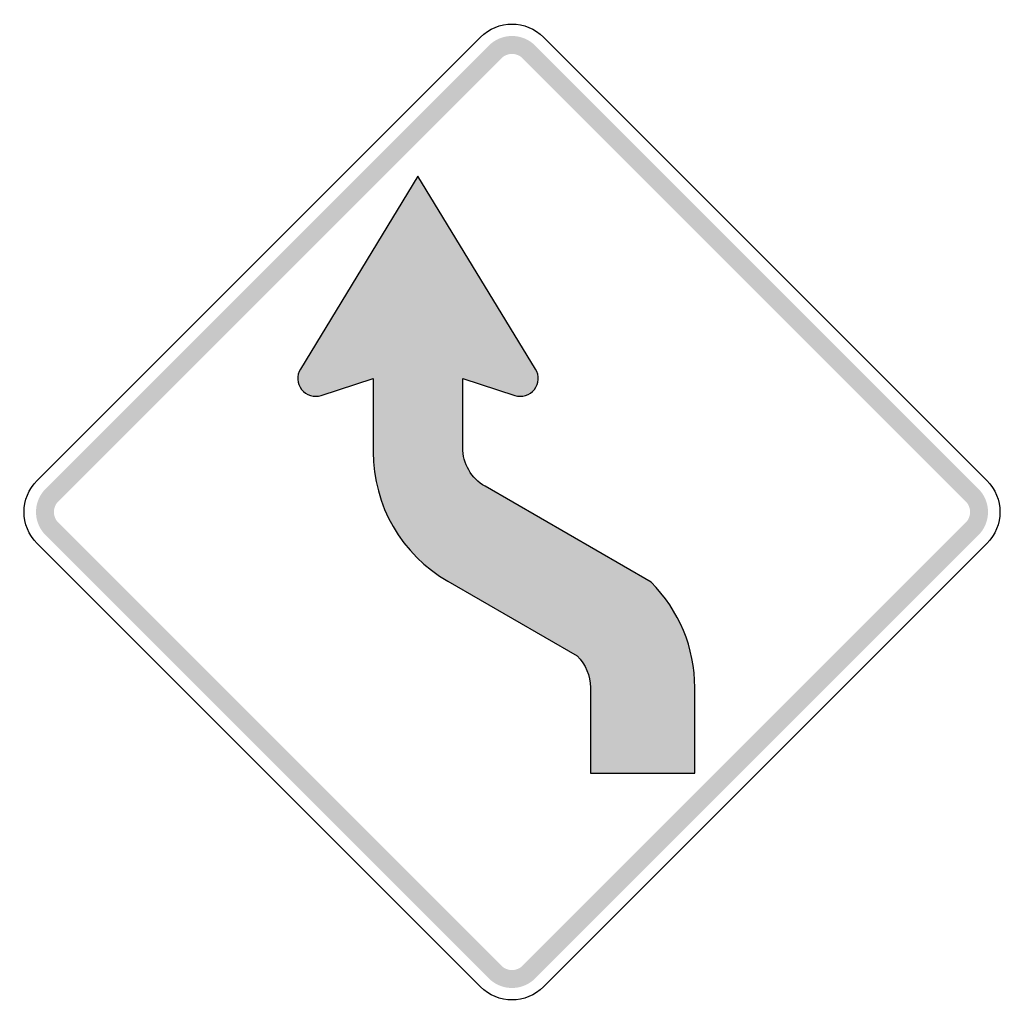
# Model space of a CAD drawing. Header units: inches. Extents: x -21.2 to 21.2, y -21.2 to 21.2.
import ezdxf

# ---------------------------------------------------------------- set-up
doc = ezdxf.new("R2010")
doc.units = ezdxf.units.IN
doc.header["$MEASUREMENT"] = 0

msp = doc.modelspace()

# ---------------------------------------------------------------- hatches: boundary and pattern name
for points in [[(1, 20.096), (0.897, 20.189), (0.786, 20.272), (0.667, 20.343), (0.541, 20.403), (0.411, 20.45), (0.276, 20.483), (0.139, 20.504), (0, 20.51), (-0.139, 20.504), (-0.276, 20.483), (-0.411, 20.45), (-0.541, 20.403), (-0.667, 20.343), (-0.786, 20.272), (-0.897, 20.189), (-1, 20.096), (-0.455, 19.551), (-0.408, 19.593), (-0.357, 19.63), (-0.303, 19.663), (-0.246, 19.69), (-0.187, 19.711), (-0.125, 19.726), (-0.063, 19.736), (0, 19.739), (0.063, 19.736), (0.125, 19.726), (0.187, 19.711), (0.246, 19.69), (0.303, 19.663), (0.357, 19.63), (0.408, 19.593), (0.455, 19.551), (1, 20.096)], [(-19.551, 0.455), (-0.455, 19.551), (-1, 20.096), (-20.096, 1), (-19.551, 0.455)], [(0.455, 19.551), (19.551, 0.455), (20.096, 1), (1, 20.096), (0.455, 19.551)], [(-20.096, 1), (-20.184, 0.904), (-20.263, 0.799), (-20.332, 0.688), (-20.39, 0.571), (-20.437, 0.45), (-20.473, 0.324), (-20.497, 0.195), (-20.509, 0.065), (-20.509, -0.065), (-20.497, -0.195), (-20.473, -0.324), (-20.437, -0.45), (-20.39, -0.571), (-20.332, -0.688), (-20.263, -0.799), (-20.184, -0.904), (-20.096, -1), (-19.551, -0.455), (-19.591, -0.411), (-19.626, -0.363), (-19.658, -0.313), (-19.684, -0.26), (-19.706, -0.204), (-19.722, -0.147), (-19.733, -0.089), (-19.738, -0.03), (-19.738, 0.03), (-19.733, 0.089), (-19.722, 0.147), (-19.706, 0.204), (-19.684, 0.26), (-19.658, 0.313), (-19.626, 0.363), (-19.591, 0.411), (-19.551, 0.455), (-20.096, 1)], [(20.096, -1), (20.189, -0.897), (20.272, -0.786), (20.343, -0.667), (20.403, -0.541), (20.45, -0.411), (20.483, -0.276), (20.504, -0.139), (20.51, 0), (20.504, 0.139), (20.483, 0.276), (20.45, 0.411), (20.403, 0.541), (20.343, 0.667), (20.272, 0.786), (20.189, 0.897), (20.096, 1), (19.551, 0.455), (19.593, 0.408), (19.63, 0.357), (19.663, 0.303), (19.69, 0.246), (19.711, 0.187), (19.726, 0.125), (19.736, 0.063), (19.739, 0), (19.736, -0.063), (19.726, -0.125), (19.711, -0.187), (19.69, -0.246), (19.663, -0.303), (19.63, -0.357), (19.593, -0.408), (19.551, -0.455), (20.096, -1)], [(-0.455, -19.551), (-19.551, -0.455), (-20.096, -1), (-1, -20.096), (-0.455, -19.551)], [(19.551, -0.455), (0.455, -19.551), (1, -20.096), (20.096, -1), (19.551, -0.455)], [(-1, -20.096), (-0.904, -20.184), (-0.799, -20.263), (-0.688, -20.332), (-0.571, -20.39), (-0.45, -20.437), (-0.324, -20.473), (-0.195, -20.497), (-0.065, -20.509), (0.065, -20.509), (0.195, -20.497), (0.324, -20.473), (0.45, -20.437), (0.571, -20.39), (0.688, -20.332), (0.799, -20.263), (0.904, -20.184), (1, -20.096), (0.455, -19.551), (0.411, -19.591), (0.363, -19.626), (0.313, -19.658), (0.26, -19.684), (0.204, -19.706), (0.147, -19.722), (0.089, -19.733), (0.03, -19.738), (-0.03, -19.738), (-0.089, -19.733), (-0.147, -19.722), (-0.204, -19.706), (-0.26, -19.684), (-0.313, -19.658), (-0.363, -19.626), (-0.411, -19.591), (-0.455, -19.551), (-1, -20.096)]]:
    msp.add_hatch(color=7).paths.add_polyline_path(points)
h = msp.add_hatch(color=7)
edge = h.paths.add_edge_path()
edge.add_spline(control_points=[(2.811, -6.204), (3.172, -6.566), (3.376, -7.057), (3.376, -7.568)], knot_values=[0, 0, 0, 0, 1, 1, 1, 1], degree=3, periodic=0)
edge.add_line((3.376, -7.568), (3.376, -11.252))
edge.add_line((3.376, -11.252), (7.877, -11.252))
edge.add_line((7.877, -11.252), (7.877, -7.568))
edge.add_spline(control_points=[(7.877, -7.568), (7.877, -5.863), (7.199, -4.228), (5.993, -3.022)], knot_values=[0, 0, 0, 0, 1, 1, 1, 1], degree=3, periodic=0)
edge.add_line((5.993, -3.022), (-1.157, 1.107))
edge.add_spline(control_points=[(-1.157, 1.107), (-1.754, 1.451), (-2.122, 2.088), (-2.122, 2.777)], knot_values=[0, 0, 0, 0, 1, 1, 1, 1], degree=3, periodic=0)
edge.add_line((-2.122, 2.777), (-2.122, 5.746))
edge.add_line((-2.122, 5.746), (0.122, 5.025))
edge.add_spline(control_points=[(0.122, 5.025), (0.429, 4.926), (0.765, 5.029), (0.965, 5.282), (1.164, 5.535), (1.185, 5.886), (1.017, 6.161)], knot_values=[0, 0, 0, 0, 1, 1, 1, 2, 2, 2, 2], degree=3, periodic=0)
edge.add_line((1.017, 6.161), (-4.051, 14.467))
edge.add_line((-4.051, 14.467), (-9.119, 6.161))
edge.add_spline(control_points=[(-9.119, 6.161), (-9.287, 5.886), (-9.266, 5.535), (-9.066, 5.282), (-8.867, 5.029), (-8.531, 4.926), (-8.224, 5.025)], knot_values=[0, 0, 0, 0, 1, 1, 1, 2, 2, 2, 2], degree=3, periodic=0)
edge.add_line((-8.224, 5.025), (-5.98, 5.746))
edge.add_line((-5.98, 5.746), (-5.98, 2.583))
edge.add_spline(control_points=[(-5.98, 2.583), (-5.98, 0.286), (-4.754, -1.837), (-2.765, -2.985)], knot_values=[0, 0, 0, 0, 1, 1, 1, 1], degree=3, periodic=0)
edge.add_line((-2.765, -2.985), (2.811, -6.204))

# ---------------------------------------------------------------- linework, layer by layer
at = {"color": 7}
for points in [[(-20.46, 1.364), (-1.364, 20.46)], [(1.364, 20.46), (20.46, 1.364)], [(1.017, 6.161), (-4.051, 14.467), (-9.119, 6.161)], [(-8.224, 5.025), (-5.98, 5.746), (-5.98, 2.583)], [(-2.122, 2.777), (-2.122, 5.746), (0.122, 5.025)], [(5.993, -3.022), (-1.157, 1.107)], [(-1.364, -20.46), (-20.46, -1.364)], [(20.46, -1.364), (1.364, -20.46)], [(-2.765, -2.985), (2.811, -6.204)], [(3.376, -7.568), (3.376, -11.252), (7.877, -11.252), (7.877, -7.568)]]:
    msp.add_lwpolyline(points, dxfattribs=at)
for points in [[(-1.364, 20.46), (-0.611, 21.213), (0.611, 21.213), (1.364, 20.46)], [(-5.98, 2.583), (-5.98, 0.286), (-4.754, -1.837), (-2.765, -2.985)], [(-1.157, 1.107), (-1.754, 1.451), (-2.122, 2.088), (-2.122, 2.777)], [(-20.46, -1.364), (-21.213, -0.611), (-21.213, 0.611), (-20.46, 1.364)], [(20.46, 1.364), (21.213, 0.611), (21.213, -0.611), (20.46, -1.364)], [(7.877, -7.568), (7.877, -5.863), (7.199, -4.228), (5.993, -3.022)], [(2.811, -6.204), (3.172, -6.566), (3.376, -7.057), (3.376, -7.568)], [(1.364, -20.46), (0.611, -21.213), (-0.611, -21.213), (-1.364, -20.46)]]:
    msp.add_open_spline(points, degree=3, dxfattribs=at)
for points in [[(-9.119, 6.161), (-9.287, 5.886), (-9.266, 5.535), (-9.066, 5.282), (-8.867, 5.029), (-8.531, 4.926), (-8.224, 5.025)], [(0.122, 5.025), (0.429, 4.926), (0.765, 5.029), (0.965, 5.282), (1.164, 5.535), (1.185, 5.886), (1.017, 6.161)]]:
    msp.add_open_spline(points, degree=3, knots=[0, 0, 0, 0, 1, 1, 1, 2, 2, 2, 2], dxfattribs=at)

doc.saveas('drawing.dxf')
